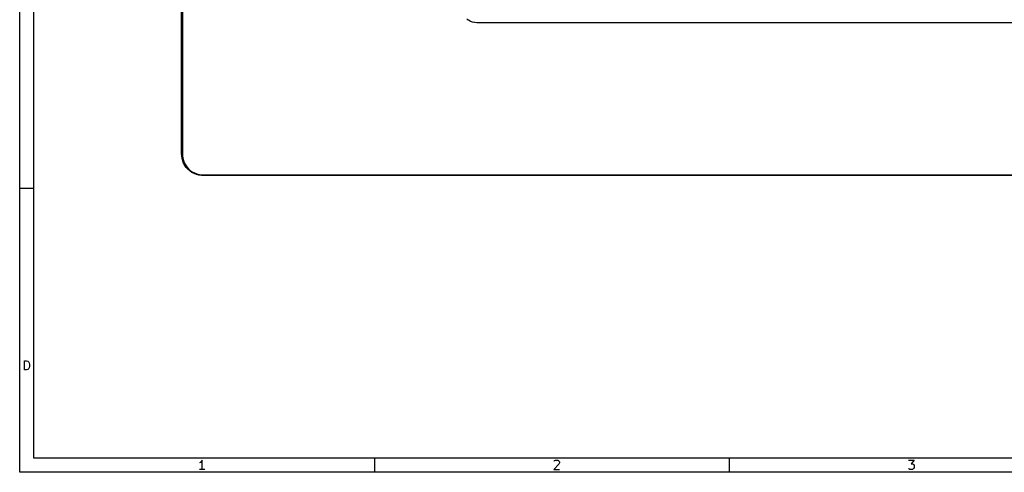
# Model space of a CAD drawing. Header units: inches. Extents: x 0.4 to 11.3, y -7.9 to -0.4.
# Tile 1 of 6: x 0.4 to 5.9, y -7.9 to -5.4. Entities that reach past the tile are written whole.
import ezdxf

# ---------------------------------------------------------------- set-up
doc = ezdxf.new("R2010")
doc.units = ezdxf.units.IN
doc.header["$MEASUREMENT"] = 0
doc.layers.add('Adhesive', color=254, linetype='CONTINUOUS', true_color=0xb4dbd2)

msp = doc.modelspace()

# ---------------------------------------------------------------- linework, layer by layer
at = {"layer": 'Adhesive', "linetype": 'CONTINUOUS'}
for p, q in [((1.2924, -6.1086), (1.2924, -1.0513)), ((1.2964, -1.0513), (1.2964, -6.1086)), ((2.8835, -5.3667), (2.8745, -5.3599)), ((2.8841, -5.367), (2.8835, -5.3667)), ((2.8847, -5.3674), (2.8841, -5.367)), ((2.8945, -5.3728), (2.8847, -5.3674)), ((2.8952, -5.3731), (2.8945, -5.3728)), ((2.8958, -5.3734), (2.8952, -5.3731)), ((2.9063, -5.3773), (2.8958, -5.3734)), ((2.907, -5.3775), (2.9063, -5.3773)), ((2.9077, -5.3777), (2.907, -5.3775)), ((2.9186, -5.3801), (2.9077, -5.3777)), ((2.9193, -5.3802), (2.9186, -5.3801)), ((2.92, -5.3803), (2.9193, -5.3802)), ((2.9312, -5.3811), (2.92, -5.3803)), ((2.9316, -5.3811), (2.9312, -5.3811)), ((2.9319, -5.3811), (2.9316, -5.3811)), ((8.9162, -5.3811), (2.9319, -5.3811)), ((1.2924, -6.1087), (1.2924, -6.1086)), ((1.2929, -6.119), (1.2924, -6.1087)), ((1.2924, -6.1087), (1.2924, -6.1087)), ((1.2929, -6.1191), (1.2929, -6.119)), ((1.2929, -6.1192), (1.2929, -6.1191)), ((1.2949, -6.1328), (1.2929, -6.1192)), ((1.2964, -6.1086), (1.2968, -6.1188)), ((1.2968, -6.1188), (1.2988, -6.1321)), ((1.2949, -6.1329), (1.2949, -6.1328)), ((1.2949, -6.133), (1.2949, -6.1329)), ((1.2985, -6.1463), (1.2949, -6.133)), ((1.2986, -6.1464), (1.2985, -6.1463)), ((1.2986, -6.1465), (1.2986, -6.1464)), ((1.3036, -6.1593), (1.2986, -6.1465)), ((1.2988, -6.1321), (1.3023, -6.1452)), ((1.3023, -6.1452), (1.3073, -6.1577)), ((1.3037, -6.1594), (1.3036, -6.1593)), ((1.3037, -6.1595), (1.3037, -6.1594)), ((1.3103, -6.1716), (1.3037, -6.1595)), ((1.3073, -6.1577), (1.3137, -6.1696)), ((1.3103, -6.1717), (1.3103, -6.1716)), ((1.3104, -6.1718), (1.3103, -6.1717)), ((1.3183, -6.183), (1.3104, -6.1718)), ((1.3137, -6.1696), (1.3214, -6.1807)), ((1.3183, -6.1831), (1.3183, -6.183)), ((1.3184, -6.1832), (1.3183, -6.1831)), ((1.3275, -6.1935), (1.3184, -6.1832)), ((1.3214, -6.1807), (1.3304, -6.1908)), ((1.3276, -6.1935), (1.3275, -6.1935)), ((1.3277, -6.1936), (1.3276, -6.1935)), ((1.338, -6.2028), (1.3277, -6.1936)), ((1.3304, -6.1908), (1.3405, -6.1997)), ((1.3381, -6.2028), (1.338, -6.2028)), ((1.3381, -6.2029), (1.3381, -6.2028)), ((1.3494, -6.2108), (1.3381, -6.2029)), ((1.3405, -6.1997), (1.3516, -6.2075)), ((1.3495, -6.2108), (1.3494, -6.2108)), ((1.3496, -6.2109), (1.3495, -6.2108)), ((1.3617, -6.2174), (1.3496, -6.2109)), ((1.3516, -6.2075), (1.3634, -6.2139)), ((1.3618, -6.2175), (1.3617, -6.2174)), ((1.3619, -6.2175), (1.3618, -6.2175)), ((1.3746, -6.2226), (1.3619, -6.2175)), ((1.3634, -6.2139), (1.376, -6.2189)), ((1.3748, -6.2226), (1.3746, -6.2226)), ((1.3749, -6.2227), (1.3748, -6.2226)), ((1.3881, -6.2262), (1.3749, -6.2227)), ((1.376, -6.2189), (1.389, -6.2224)), ((1.3882, -6.2262), (1.3881, -6.2262)), ((1.3884, -6.2263), (1.3882, -6.2262)), ((1.4019, -6.2283), (1.3884, -6.2263)), ((1.389, -6.2224), (1.4024, -6.2243)), ((1.402, -6.2283), (1.4019, -6.2283)), ((1.4021, -6.2283), (1.402, -6.2283)), ((1.4124, -6.2287), (1.4021, -6.2283)), ((1.4024, -6.2243), (1.4126, -6.2248)), ((1.4125, -6.2287), (1.4124, -6.2287)), ((10.4356, -6.2287), (1.4125, -6.2287)), ((1.4125, -6.2287), (1.4125, -6.2287)), ((1.4126, -6.2248), (10.4356, -6.2248))]:
    msp.add_line(p, q, dxfattribs=at)
at = {"layer": 'BLACK', "linetype": 'CONTINUOUS'}
for p, q in [((0.3937, -7.8743), (0.3937, -0.3937)), ((0.4724, -7.7956), (0.4724, -0.4724)), ((0.3937, -6.2992), (0.4724, -6.2992)), ((0.4197, -7.3068), (0.4197, -7.2557)), ((0.4197, -7.2557), (0.4319, -7.2557)), ((0.4319, -7.2557), (0.4392, -7.2581)), ((0.4392, -7.2581), (0.444, -7.263)), ((0.444, -7.263), (0.4465, -7.2678)), ((0.4465, -7.2678), (0.4489, -7.2776)), ((0.4319, -7.3068), (0.4197, -7.3068)), ((0.4392, -7.3044), (0.4319, -7.3068)), ((0.444, -7.2995), (0.4392, -7.3044)), ((0.4465, -7.2946), (0.444, -7.2995)), ((0.4489, -7.2849), (0.4465, -7.2946)), ((0.4489, -7.2776), (0.4489, -7.2849)), ((11.2206, -7.7956), (0.4724, -7.7956)), ((1.4013, -7.8144), (1.3965, -7.8193)), ((1.4062, -7.8071), (1.4013, -7.8144)), ((1.4062, -7.8583), (1.4062, -7.8071)), ((2.3622, -7.7956), (2.3622, -7.8743)), ((3.3601, -7.812), (3.3625, -7.8096)), ((3.3625, -7.8096), (3.3674, -7.8071)), ((3.3674, -7.8071), (3.3796, -7.8071)), ((3.3796, -7.8071), (3.3845, -7.8096)), ((3.3845, -7.8096), (3.3869, -7.812)), ((3.3869, -7.812), (3.3893, -7.8169)), ((4.3307, -7.7956), (4.3307, -7.8743)), ((5.3262, -7.8071), (5.3578, -7.8071)), ((5.3578, -7.8071), (5.3408, -7.8266)), ((1.3965, -7.8193), (1.3916, -7.8217)), ((1.4208, -7.8583), (1.3916, -7.8583)), ((3.3869, -7.8291), (3.3577, -7.8583)), ((3.3577, -7.8583), (3.3893, -7.8583)), ((3.3893, -7.8217), (3.3869, -7.8291)), ((3.3893, -7.8169), (3.3893, -7.8217)), ((5.3286, -7.8559), (5.3262, -7.8534)), ((5.3335, -7.8583), (5.3286, -7.8559)), ((5.3481, -7.8583), (5.3335, -7.8583)), ((5.3408, -7.8266), (5.3481, -7.8266)), ((5.3481, -7.8266), (5.353, -7.8291)), ((5.353, -7.8559), (5.3481, -7.8583)), ((5.353, -7.8291), (5.3554, -7.8315)), ((5.3554, -7.8534), (5.353, -7.8559)), ((5.3554, -7.8315), (5.3578, -7.8364)), ((5.3578, -7.8486), (5.3554, -7.8534)), ((5.3578, -7.8364), (5.3578, -7.8486)), ((11.2993, -7.8743), (0.3937, -7.8743))]:
    msp.add_line(p, q, dxfattribs=at)

doc.saveas('drawing.dxf')
